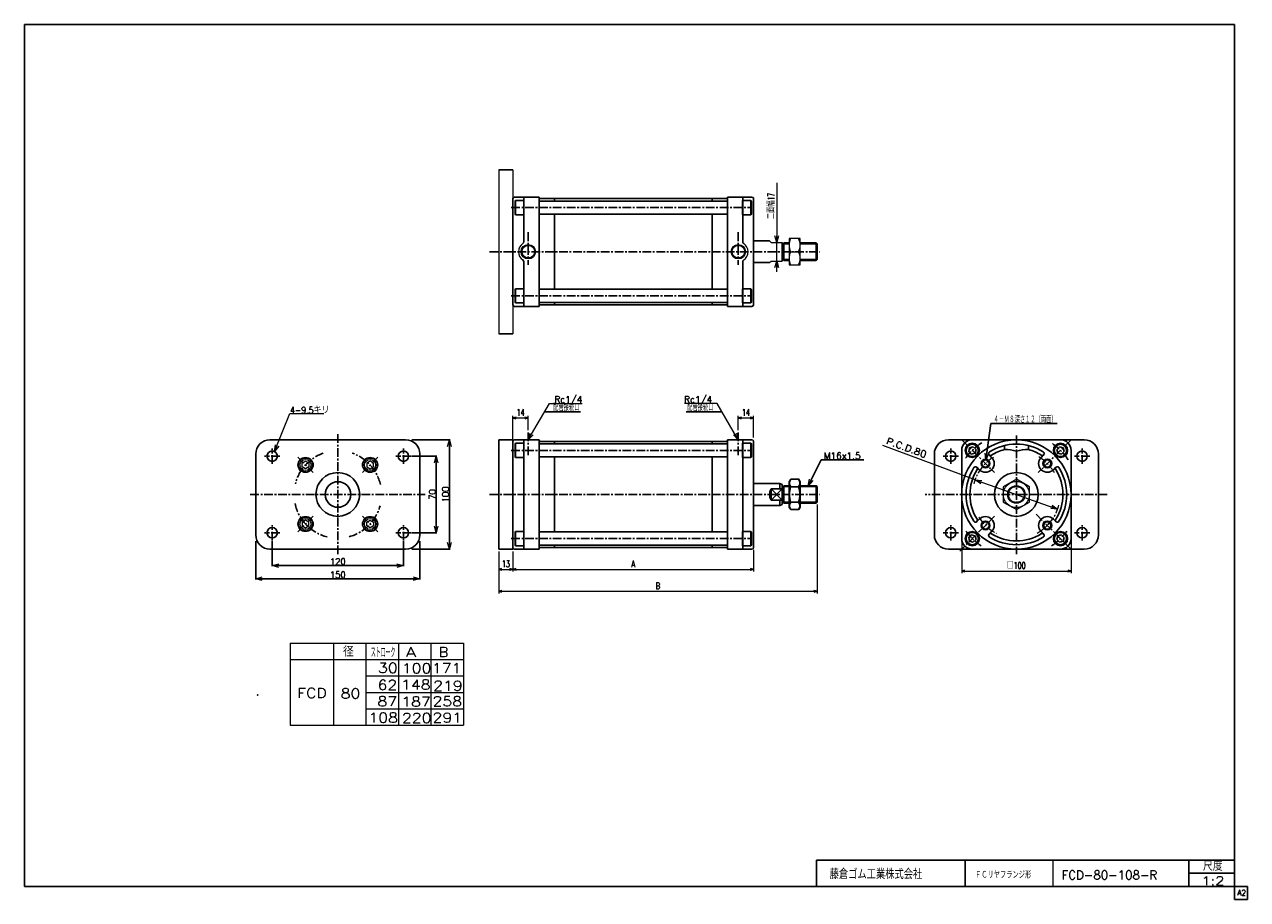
# Model space of a CAD drawing. Header units: millimetres. Extents: x -559 to 559, y -400 to 400.
import ezdxf
from ezdxf.enums import TextEntityAlignment as Align

# ---------------------------------------------------------------- set-up
doc = ezdxf.new("R2010")
doc.units = ezdxf.units.MM
doc.header["$LTSCALE"] = 0.25
doc.header["$PDSIZE"] = 1
doc.linetypes.add('CENTER', pattern=[50.8, 31.75, -6.35, 6.35, -6.35])
doc.linetypes.add('DASHED', pattern=[19.05, 12.7, -6.35])
doc.layers.add('Layer0016', color=7, linetype='Continuous')
doc.layers.add('ZUWAKU', color=7, linetype='Continuous')
doc.styles.add('dcStyle0', font='txt.shx', dxfattribs={"width": 0.714286, "bigfont": 'bigfont'})
doc.dimstyles.new('DaDimRotatedStyle', dxfattribs={"dimtxt": 6, "dimasz": 3.000002, "dimexe": 2, "dimexo": 1, "dimgap": 2, "dimtad": 3, "dimdsep": 46, "dimtxsty": 'dcStyle0', "dimblk1": 'OPEN30', "dimblk2": 'OPEN30', "dimsah": 1, "dimcen": 0.09, "dimclrd": 4, "dimclre": 4, "dimclrt": 4, "dimadec": 0, "dimazin": 2, "dimtfac": 1, "dimtdec": 4, "dimtmove": 0, "dimatfit": 0, "dimfxl": 1, "dimarcsym": 0})

# ---------------------------------------------------------------- blocks, each defined once
blk = doc.blocks.new('DC_GROUP_Φ80_1')
at = {"color": 4, "linetype": 'Continuous', "lineweight": 18}
for p, q in [((315.1, -19.9), (310, -16.3)), ((310, -16.3), (316.2, -16.8)), ((310, -16.3), (315.7, -18.3))]:
    blk.add_line(p, q, dxfattribs=at)
blk = doc.blocks.new('DC_GROUP_Φ80_2')
at = {"color": 4, "linetype": 'Continuous', "lineweight": 18}
for p, q in [((385.4, -43), (379.2, -42.5)), ((385.4, -43), (379.8, -41)), ((380.3, -39.5), (385.4, -43))]:
    blk.add_line(p, q, dxfattribs=at)
blk = doc.blocks.new('DC_GROUP_Φ80_3')
at = {"color": 4, "linetype": 'Continuous', "lineweight": 18}
for p, q in [((-98.5, 20.3), (-96.8, 26.3)), ((-98.5, 20.3), (-95.4, 25.5)), ((-94, 24.7), (-98.5, 20.3))]:
    blk.add_line(p, q, dxfattribs=at)
blk = doc.blocks.new('DC_GROUP_Φ80_4')
at = {"color": 4, "linetype": 'Continuous', "lineweight": 18}
for p, q in [((93.5, 20.3), (89.1, 24.7)), ((93.5, 20.3), (90.5, 25.5)), ((91.9, 26.3), (93.5, 20.3))]:
    blk.add_line(p, q, dxfattribs=at)
blk = doc.blocks.new('DC_GROUP_Φ80_5')
at = {"color": 4, "linetype": 'Continuous', "lineweight": 18}
for p, q in [((319.9, 1.9), (319.1, 8)), ((319.9, 1.9), (320.7, 7.8)), ((322.3, 7.6), (319.9, 1.9))]:
    blk.add_line(p, q, dxfattribs=at)
blk = doc.blocks.new('DC_GROUP_Φ80_6')
at = {"color": 4, "linetype": 'Continuous', "lineweight": 18}
for p, q in [((157.4, -21.7), (158.6, -15.6)), ((157.4, -21.7), (160.1, -16.3)), ((161.5, -17), (157.4, -21.7))]:
    blk.add_line(p, q, dxfattribs=at)
blk = doc.blocks.new('DC_GROUP_Φ80_7')
at = {"color": 4, "linetype": 'Continuous', "lineweight": 18}
for p, q in [((-347.6, -106.7), (-341.6, -105.1)), ((-341.6, -108.3), (-347.6, -106.7)), ((-347.6, -106.7), (-341.6, -106.7))]:
    blk.add_line(p, q, dxfattribs=at)
blk = doc.blocks.new('DC_GROUP_Φ80_8')
at = {"color": 4, "linetype": 'Continuous', "lineweight": 18}
for p, q in [((-203.6, -105.1), (-197.6, -106.7)), ((-197.6, -106.7), (-203.6, -108.3)), ((-197.6, -106.7), (-203.6, -106.7))]:
    blk.add_line(p, q, dxfattribs=at)
blk = doc.blocks.new('DC_GROUP_Φ80_9')
at = {"color": 4, "linetype": 'Continuous', "lineweight": 18}
for p, q in [((-332.6, -94.7), (-326.6, -93.1)), ((-326.6, -96.3), (-332.6, -94.7)), ((-332.6, -94.7), (-326.6, -94.7))]:
    blk.add_line(p, q, dxfattribs=at)
blk = doc.blocks.new('DC_GROUP_Φ80_10')
at = {"color": 4, "linetype": 'Continuous', "lineweight": 18}
for p, q in [((-218.6, -93.1), (-212.6, -94.7)), ((-212.6, -94.7), (-218.6, -96.3)), ((-212.6, -94.7), (-218.6, -94.7))]:
    blk.add_line(p, q, dxfattribs=at)
blk = doc.blocks.new('DC_GROUP_Φ80_11')
at = {"color": 4, "linetype": 'Continuous', "lineweight": 18}
for p, q in [((-182.6, -64.7), (-184.2, -58.7)), ((-181, -58.7), (-182.6, -64.7)), ((-182.6, -64.7), (-182.6, -58.7))]:
    blk.add_line(p, q, dxfattribs=at)
blk = doc.blocks.new('DC_GROUP_Φ80_12')
at = {"color": 4, "linetype": 'Continuous', "lineweight": 18}
for p, q in [((-184.2, -0.7), (-182.6, 5.3)), ((-182.6, 5.3), (-181, -0.7)), ((-182.6, 5.3), (-182.6, -0.7))]:
    blk.add_line(p, q, dxfattribs=at)
blk = doc.blocks.new('DC_GROUP_Φ80_13')
at = {"color": 4, "linetype": 'Continuous', "lineweight": 18}
for p, q in [((-170.6, -79.7), (-172.2, -73.7)), ((-169, -73.7), (-170.6, -79.7)), ((-170.6, -79.7), (-170.6, -73.7))]:
    blk.add_line(p, q, dxfattribs=at)
blk = doc.blocks.new('DC_GROUP_Φ80_14')
at = {"color": 4, "linetype": 'Continuous', "lineweight": 18}
for p, q in [((-172.2, 14.3), (-170.6, 20.3)), ((-170.6, 20.3), (-169, 14.3)), ((-170.6, 20.3), (-170.6, 14.3))]:
    blk.add_line(p, q, dxfattribs=at)
blk = doc.blocks.new('DC_GROUP_Φ80_15')
at = {"color": 4, "linetype": 'Continuous', "lineweight": 25}
for p, q in [((305, 13.1), (304.1, 9.7)), ((308.3, 14), (305, 13.1)), ((310.8, 11.5), (308.3, 14)), ((309.9, 8.2), (310.8, 11.5)), ((304.1, 9.7), (306.5, 7.3)), ((306.5, 7.3), (309.9, 8.2))]:
    blk.add_line(p, q, dxfattribs=at)
for radius in [6.5, 5.63]:
    blk.add_circle((307.4, 10.6), radius, dxfattribs=at)
blk = doc.blocks.new('DC_GROUP_Φ80_16')
at = {"color": 4, "linetype": 'Continuous', "lineweight": 25}
for p, q in [((306.5, -66.6), (304.1, -69.1)), ((309.9, -67.5), (306.5, -66.6)), ((304.1, -69.1), (305, -72.4)), ((305, -72.4), (308.3, -73.3)), ((308.3, -73.3), (310.8, -70.9)), ((310.8, -70.9), (309.9, -67.5))]:
    blk.add_line(p, q, dxfattribs=at)
for radius in [6.5, 5.63]:
    blk.add_circle((307.4, -70), radius, dxfattribs=at)
blk = doc.blocks.new('DC_GROUP_Φ80_17')
at = {"color": 4, "linetype": 'Continuous', "lineweight": 25}
for p, q in [((-110, -63.5), (-110.5, -64.4)), ((-110.5, -64.4), (-110.5, -75.6)), ((-102.5, -63.5), (-110, -63.5)), ((-110, -63.5), (-110, -76.5)), ((-102.5, -63.5), (-102.5, -76.5)), ((-110, -76.5), (-110.5, -75.6)), ((-102.5, -76.5), (-110, -76.5))]:
    blk.add_line(p, q, dxfattribs=at)
blk = doc.blocks.new('DC_GROUP_Φ80_18')
at = {"color": 4, "linetype": 'Continuous', "lineweight": 25}
for p, q in [((97.5, -76.5), (97.5, -63.5)), ((97.5, -63.5), (105, -63.5)), ((105, -63.5), (105.5, -64.4)), ((105, -76.5), (105, -63.5)), ((105.5, -75.6), (105.5, -64.4)), ((97.5, -76.5), (105, -76.5)), ((105, -76.5), (105.5, -75.6))]:
    blk.add_line(p, q, dxfattribs=at)
blk = doc.blocks.new('DC_GROUP_Φ80_19')
at = {"color": 4, "linetype": 'Continuous', "lineweight": 25}
for p, q in [((141.4, -15.8), (140, -18.2)), ((140, -41.2), (140, -18.2)), ((141.4, -15.8), (148.7, -15.8)), ((148.7, -15.8), (150, -18.2)), ((150, -41.2), (150, -18.2)), ((141.4, -22.8), (148.7, -22.8)), ((141.4, -43.5), (140, -41.2)), ((141.4, -36.6), (148.7, -36.6)), ((141.4, -43.5), (148.7, -43.5)), ((148.7, -43.5), (150, -41.2))]:
    blk.add_line(p, q, dxfattribs=at)
for centre, radius, start, end in [((146.5, -19.3), 6.13, 145.6111, 214.3889), ((143.6, -19.3), 6.13, 325.6111, 34.3889), ((163.2, -29.7), 22.9, 162.4111, 197.5889), ((126.8, -29.7), 22.9, 342.4111, 17.5889), ((146.5, -40.1), 6.13, 145.6111, 214.3889), ((143.6, -40.1), 6.13, 325.6111, 34.3889)]:
    blk.add_arc(centre, radius, start, end, dxfattribs=at)
blk = doc.blocks.new('DC_GROUP_Φ80_20')
at = {"color": 4, "linetype": 'Continuous', "lineweight": 25}
for p, q in [((384.7, 11.5), (387.1, 14)), ((385.6, 8.2), (384.7, 11.5)), ((387.1, 14), (390.5, 13.1)), ((390.5, 13.1), (391.4, 9.7)), ((388.9, 7.3), (385.6, 8.2)), ((391.4, 9.7), (388.9, 7.3))]:
    blk.add_line(p, q, dxfattribs=at)
for radius in [6.5, 5.63]:
    blk.add_circle((388, 10.6), radius, dxfattribs=at)
blk = doc.blocks.new('DC_GROUP_Φ80_21')
at = {"color": 4, "linetype": 'Continuous', "lineweight": 25}
for p, q in [((385.6, -67.5), (388.9, -66.6)), ((388.9, -66.6), (391.4, -69.1)), ((384.7, -70.9), (385.6, -67.5)), ((387.1, -73.3), (384.7, -70.9)), ((390.5, -72.4), (387.1, -73.3)), ((391.4, -69.1), (390.5, -72.4))]:
    blk.add_line(p, q, dxfattribs=at)
for radius in [6.5, 5.63]:
    blk.add_circle((388, -70), radius, dxfattribs=at)
blk = doc.blocks.new('DC_GROUP_Φ80_22')
at = {"color": 4, "linetype": 'Continuous', "lineweight": 25}
for p, q in [((-110, 17.1), (-110.5, 16.3)), ((-110.5, 5), (-110.5, 16.3)), ((-102.5, 17.1), (-110, 17.1)), ((-110, 4.1), (-110, 17.1)), ((-102.5, 4.1), (-102.5, 17.1)), ((-110, 4.1), (-110.5, 5)), ((-102.5, 4.1), (-110, 4.1))]:
    blk.add_line(p, q, dxfattribs=at)
blk = doc.blocks.new('DC_GROUP_Φ80_23')
at = {"color": 4, "linetype": 'Continuous', "lineweight": 25}
for p, q in [((97.5, 17.1), (97.5, 4.1)), ((97.5, 17.1), (105, 17.1)), ((105, 17.1), (105.5, 16.3)), ((105, 17.1), (105, 4.1)), ((105.5, 16.3), (105.5, 5)), ((97.5, 4.1), (105, 4.1)), ((105, 4.1), (105.5, 5))]:
    blk.add_line(p, q, dxfattribs=at)
blk = doc.blocks.new('DC_GROUP_Φ80_24')
at = {"color": 4, "linetype": 'Continuous', "lineweight": 25}
for p, q in [((-110, 158.4), (-110.5, 157.6)), ((-110.5, 157.6), (-110.5, 146.3)), ((-102.5, 158.4), (-110, 158.4)), ((-110, 158.4), (-110, 145.4)), ((-102.5, 158.4), (-102.5, 145.4)), ((-110, 145.4), (-110.5, 146.3)), ((-102.5, 145.4), (-110, 145.4))]:
    blk.add_line(p, q, dxfattribs=at)
blk = doc.blocks.new('DC_GROUP_Φ80_25')
at = {"color": 4, "linetype": 'Continuous', "lineweight": 25}
for p, q in [((97.5, 145.4), (97.5, 158.4)), ((97.5, 158.4), (105, 158.4)), ((105, 158.4), (105.5, 157.6)), ((105, 145.4), (105, 158.4)), ((105.5, 146.3), (105.5, 157.6)), ((97.5, 145.4), (105, 145.4)), ((105, 145.4), (105.5, 146.3))]:
    blk.add_line(p, q, dxfattribs=at)
blk = doc.blocks.new('DC_GROUP_Φ80_26')
at = {"color": 4, "linetype": 'Continuous', "lineweight": 25}
for p, q in [((-110, 239.1), (-110.5, 238.2)), ((-110.5, 226.9), (-110.5, 238.2)), ((-102.5, 239.1), (-110, 239.1)), ((-110, 226.1), (-110, 239.1)), ((-102.5, 226.1), (-102.5, 239.1)), ((-110, 226.1), (-110.5, 226.9)), ((-102.5, 226.1), (-110, 226.1))]:
    blk.add_line(p, q, dxfattribs=at)
blk = doc.blocks.new('DC_GROUP_Φ80_27')
at = {"color": 4, "linetype": 'Continuous', "lineweight": 25}
for p, q in [((97.5, 239.1), (97.5, 226.1)), ((97.5, 239.1), (105, 239.1)), ((105, 239.1), (105.5, 238.2)), ((105, 239.1), (105, 226.1)), ((105.5, 238.2), (105.5, 226.9)), ((97.5, 226.1), (105, 226.1)), ((105, 226.1), (105.5, 226.9))]:
    blk.add_line(p, q, dxfattribs=at)
blk = doc.blocks.new('DC_GROUP_Φ80_28')
at = {"color": 4, "linetype": 'Continuous', "lineweight": 13}
for p, q in [((150, 204.2), (140, 204.2)), ((140, 204.2), (140, 180.2)), ((150, 180.2), (150, 204.2)), ((141.4, 192.2), (148.7, 192.2)), ((140, 180.2), (150, 180.2))]:
    blk.add_line(p, q, dxfattribs=at)
for centre, start, end in [((153.9, 198.2), 154.4102, 205.5898), ((136.1, 198.2), 334.4102, 25.5898), ((153.9, 186.2), 154.4102, 205.5898), ((136.1, 186.2), 334.4102, 25.5898)]:
    blk.add_arc(centre, 13.9, start, end, dxfattribs=at)
blk = doc.blocks.new('DC_GROUP_Φ80_30')
at = {"color": 4, "linetype": 'Continuous', "lineweight": 18}
for p, q in [((128.6, 200.7), (127, 206.7)), ((130.2, 206.7), (128.6, 200.7)), ((128.6, 200.7), (128.6, 206.7))]:
    blk.add_line(p, q, dxfattribs=at)
blk = doc.blocks.new('DC_GROUP_Φ80_31')
at = {"color": 4, "linetype": 'Continuous', "lineweight": 18}
for p, q in [((127, 177.7), (128.6, 183.7)), ((128.6, 183.7), (130.2, 177.7)), ((128.6, 183.7), (128.6, 177.7))]:
    blk.add_line(p, q, dxfattribs=at)
blk = doc.blocks.new('DC_GROUP_Φ80_29')
at = {"color": 4, "linetype": 'Continuous', "lineweight": 13}
for p, q in [((128.6, 255.2), (128.6, 200.7)), ((128.6, 183.7), (128.6, 200.7)), ((128.6, 173.7), (128.6, 183.7))]:
    blk.add_line(p, q, dxfattribs=at)
at = {"linetype": 'Continuous'}
for name in ['DC_GROUP_Φ80_30', 'DC_GROUP_Φ80_31']:
    blk.add_blockref(name, (0, 0), dxfattribs=at)
at = {"color": 4, "style": 'dcStyle0', "width": 0.714286}
blk.add_text('二面幅17', height=6, rotation=90, dxfattribs=at).set_placement((126.6, 222.1), (126.6, 246.1), align=Align.FIT)
blk = doc.blocks.new('DC_GROUP_Φ80_33')
at = {"color": 4, "linetype": 'Continuous', "lineweight": 18}
for p, q in [((-330.3, 9.5), (-329.6, 15.7)), ((-330.3, 9.5), (-328.1, 15.1)), ((-326.6, 14.5), (-330.3, 9.5))]:
    blk.add_line(p, q, dxfattribs=at)
blk = doc.blocks.new('DC_GROUP_Φ80_32')
at = {"color": 4, "linetype": 'Continuous', "lineweight": 13}
for p, q in [((-330.3, 9.5), (-316.3, 44.4)), ((-316.3, 44.4), (-285.5, 44.4))]:
    blk.add_line(p, q, dxfattribs=at)
at = {"linetype": 'Continuous'}
blk.add_blockref('DC_GROUP_Φ80_33', (0, 0), dxfattribs=at)
at = {"color": 4, "style": 'dcStyle0', "width": 0.813514}
blk.add_text('4-9.5キリ', height=6, dxfattribs=at).set_placement((-316.3, 44.4), (-280.2, 44.4), align=Align.FIT)
blk = doc.blocks.new('DC_GROUP_Φ80_34')
at = {"color": 4, "linetype": 'Continuous', "lineweight": 13}
for p, q in [((-302.1, -53.2), (-305.1, -55)), ((-305.1, -55), (-305.1, -58.4)), ((-299.1, -55), (-302.1, -53.2)), ((-299.1, -58.4), (-299.1, -55)), ((-305.1, -58.4), (-302.1, -60.2)), ((-302.1, -60.2), (-299.1, -58.4))]:
    blk.add_line(p, q, dxfattribs=at)
for radius in [6.5, 5.11]:
    blk.add_circle((-302.1, -56.7), radius, dxfattribs=at)
at = {"color": 4, "linetype": 'DASHED', "lineweight": 13}
blk.add_circle((-302.1, -56.7), 6.35, dxfattribs=at)
blk = doc.blocks.new('DC_GROUP_Φ80_35')
at = {"color": 4, "linetype": 'Continuous', "lineweight": 13}
for p, q in [((-305.1, -0.9), (-302.1, 0.8)), ((-302.1, 0.8), (-299.1, -0.9)), ((-305.1, -4.4), (-305.1, -0.9)), ((-302.1, -6.1), (-305.1, -4.4)), ((-299.1, -4.4), (-302.1, -6.1)), ((-299.1, -0.9), (-299.1, -4.4))]:
    blk.add_line(p, q, dxfattribs=at)
for radius in [6.5, 5.11]:
    blk.add_circle((-302.1, -2.7), radius, dxfattribs=at)
at = {"color": 4, "linetype": 'DASHED', "lineweight": 13}
blk.add_circle((-302.1, -2.7), 6.35, dxfattribs=at)
blk = doc.blocks.new('DC_GROUP_Φ80_36')
at = {"color": 4, "linetype": 'Continuous', "lineweight": 13}
for p, q in [((-246.1, -55), (-243.1, -53.2)), ((-246.1, -58.4), (-246.1, -55)), ((-243.1, -53.2), (-240.1, -55)), ((-240.1, -55), (-240.1, -58.4)), ((-243.1, -60.2), (-246.1, -58.4)), ((-240.1, -58.4), (-243.1, -60.2))]:
    blk.add_line(p, q, dxfattribs=at)
for radius in [6.5, 5.11]:
    blk.add_circle((-243.1, -56.7), radius, dxfattribs=at)
at = {"color": 4, "linetype": 'DASHED', "lineweight": 13}
blk.add_circle((-243.1, -56.7), 6.35, dxfattribs=at)
blk = doc.blocks.new('DC_GROUP_Φ80_37')
at = {"color": 4, "linetype": 'Continuous', "lineweight": 13}
for p, q in [((-243.1, 0.8), (-246.1, -0.9)), ((-240.1, -0.9), (-243.1, 0.8)), ((-246.1, -0.9), (-246.1, -4.4)), ((-246.1, -4.4), (-243.1, -6.1)), ((-243.1, -6.1), (-240.1, -4.4)), ((-240.1, -4.4), (-240.1, -0.9))]:
    blk.add_line(p, q, dxfattribs=at)
for radius in [6.5, 5.11]:
    blk.add_circle((-243.1, -2.7), radius, dxfattribs=at)
at = {"color": 4, "linetype": 'DASHED', "lineweight": 13}
blk.add_circle((-243.1, -2.7), 6.35, dxfattribs=at)
blk = doc.blocks.new('_OPEN30')
at = {"color": 0, "linetype": 'ByBlock', "lineweight": -2}
for p, q in [((-1, 0.267949), (0, 0)), ((0, 0), (-1, -0.267949)), ((0, 0), (-1, 0))]:
    blk.add_line(p, q, dxfattribs=at)
blk = doc.blocks.new('*D38')
at = {"color": 4, "linetype": 'Continuous', "lineweight": 13}
for p, q in [((297.7, -31.7), (297.7, -101.7)), ((397.7, -31.7), (397.7, -101.7)), ((297.7, -99.7), (397.7, -99.7))]:
    blk.add_line(p, q, dxfattribs=at)
at = {"color": 4, "xscale": 3.000002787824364, "yscale": 2.999989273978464}
for p, rotation in [((297.7, -99.7), 180), ((397.7, -99.7), 360)]:
    blk.add_blockref('_OPEN30', p, dxfattribs=dict(at, rotation=rotation))
at = {"color": 4, "insert": (347.7, -97.7), "char_height": 6, "width": 30, "attachment_point": 8, "style": 'dcStyle0'}
blk.add_mtext('\\T1.00;□100', dxfattribs=at)
blk = doc.blocks.new('*D39')
at = {"color": 4, "linetype": 'Continuous', "lineweight": 13}
for p, q in [((-112.5, 20.8), (-112.5, 42.3)), ((-112.5, 40.3), (-98.5, 40.3)), ((-98.5, 29), (-98.5, 42.3))]:
    blk.add_line(p, q, dxfattribs=at)
at = {"color": 4, "xscale": 3.000002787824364, "yscale": 2.999989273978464}
for p, rotation in [((-112.5, 40.3), 180), ((-98.5, 40.3), 360)]:
    blk.add_blockref('_OPEN30', p, dxfattribs=dict(at, rotation=rotation))
at = {"color": 4, "insert": (-105.5, 42.3), "char_height": 6, "width": 18.75, "attachment_point": 8, "style": 'dcStyle0'}
blk.add_mtext('\\T1.00;14', dxfattribs=at)
blk = doc.blocks.new('*D40')
at = {"color": 4, "linetype": 'Continuous', "lineweight": 13}
for p, q in [((93.5, 29), (93.5, 42.3)), ((93.5, 40.3), (107.5, 40.3)), ((107.5, 22.3), (107.5, 42.3))]:
    blk.add_line(p, q, dxfattribs=at)
at = {"color": 4, "xscale": 3.000002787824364, "yscale": 2.999989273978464}
for p, rotation in [((93.5, 40.3), 180), ((107.5, 40.3), 360)]:
    blk.add_blockref('_OPEN30', p, dxfattribs=dict(at, rotation=rotation))
at = {"color": 4, "insert": (100.5, 42.3), "char_height": 6, "width": 18.75, "attachment_point": 8, "style": 'dcStyle0'}
blk.add_mtext('\\T1.00;14', dxfattribs=at)
blk = doc.blocks.new('*D41')
at = {"color": 4, "linetype": 'Continuous', "lineweight": 13}
for p, q in [((-125.5, -81.7), (-125.5, -100.2)), ((-112.5, -81.7), (-112.5, -100.2)), ((-125.5, -98.2), (-112.5, -98.2))]:
    blk.add_line(p, q, dxfattribs=at)
at = {"color": 4, "xscale": 3.000002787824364, "yscale": 2.999989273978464}
for p, rotation in [((-125.5, -98.2), 180), ((-112.5, -98.2), 360)]:
    blk.add_blockref('_OPEN30', p, dxfattribs=dict(at, rotation=rotation))
at = {"color": 4, "insert": (-119, -96.2), "char_height": 6, "width": 18.75, "attachment_point": 8, "style": 'dcStyle0'}
blk.add_mtext('\\T1.00;13', dxfattribs=at)
blk = doc.blocks.new('*D42')
at = {"color": 4, "linetype": 'Continuous', "lineweight": 13}
for p, q in [((-112.5, -81.7), (-112.5, -100.2)), ((107.5, -80.2), (107.5, -100.2)), ((-112.5, -98.2), (107.5, -98.2))]:
    blk.add_line(p, q, dxfattribs=at)
at = {"color": 4, "xscale": 3.000002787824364, "yscale": 2.999989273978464}
for p, rotation in [((-112.5, -98.2), 180), ((107.5, -98.2), 360)]:
    blk.add_blockref('_OPEN30', p, dxfattribs=dict(at, rotation=rotation))
at = {"color": 4, "insert": (-2.5, -96.2), "char_height": 6, "width": 13.125, "attachment_point": 8, "style": 'dcStyle0'}
blk.add_mtext('\\T1.00;A', dxfattribs=at)
blk = doc.blocks.new('*D43')
at = {"color": 4, "linetype": 'Continuous', "lineweight": 13}
for p, q in [((165.5, -38.9), (165.5, -120.2)), ((-125.5, -81.7), (-125.5, -120.2)), ((-125.5, -118.2), (165.5, -118.2))]:
    blk.add_line(p, q, dxfattribs=at)
at = {"color": 4, "xscale": 3.000002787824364, "yscale": 2.999989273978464}
for p, rotation in [((-125.5, -118.2), 180), ((165.5, -118.2), 360)]:
    blk.add_blockref('_OPEN30', p, dxfattribs=dict(at, rotation=rotation))
at = {"color": 4, "insert": (20, -116.2), "char_height": 6, "width": 13.125, "attachment_point": 8, "style": 'dcStyle0'}
blk.add_mtext('\\T1.00;B', dxfattribs=at)
blk = doc.blocks.new('DC_GROUP_Φ80_38')
at = {"layer": 'Layer0016', "color": 4, "linetype": 'Continuous', "lineweight": 13}
for p, q in [((347.7, -15.8), (335.7, -22.8)), ((359.7, -22.8), (347.7, -15.8)), ((335.7, -22.8), (335.7, -36.6)), ((359.7, -36.6), (359.7, -22.8)), ((335.7, -36.6), (347.7, -43.5)), ((347.7, -43.5), (359.7, -36.6))]:
    blk.add_line(p, q, dxfattribs=at)
for radius in [12, 8, 7.19]:
    blk.add_circle((347.7, -29.7), radius, dxfattribs=at)

msp = doc.modelspace()

# ---------------------------------------------------------------- linework, layer by layer
at = {"color": 4, "linetype": 'Continuous', "lineweight": 13}
for p, q in [((-125.47, 267.246), (-125.47, 117.246)), ((-112.47, 267.246), (-112.47, 117.246)), ((123.53, 200.746), (122.129, 202.246)), ((123.53, 200.746), (133.53, 200.746)), ((140.03, 200.246), (140.03, 185.056)), ((122.129, 182.246), (123.53, 183.746)), ((123.53, 183.746), (133.53, 183.746)), ((-98.47, 20.32), (-78.998, 53.418)), ((-78.998, 53.418), (-49.257, 53.418)), ((74.058, 53.418), (44.317, 53.418)), ((93.53, 20.32), (74.058, 53.418)), ((310.007, -16.339), (225.72, 15.182)), ((310.007, -16.339), (385.43, -43.024)), ((-316.21, -165.615), (-157.794, -165.615)), ((-316.21, -165.615), (-316.21, -240.615)), ((-276.58, -165.615), (-276.58, -240.615)), ((-246.884, -165.615), (-246.884, -240.615)), ((-217.187, -165.615), (-217.187, -240.615)), ((-187.491, -165.615), (-187.491, -240.615)), ((-157.794, -165.615), (-157.794, -240.615)), ((-316.21, -180.615), (-157.794, -180.615)), ((-246.884, -195.615), (-157.794, -195.615)), ((-246.814, -210.615), (-157.794, -210.615)), ((-246.884, -225.615), (-157.794, -225.615)), ((-316.21, -240.615), (-157.794, -240.615))]:
    msp.add_line(p, q, dxfattribs=at)
at = {"color": 4, "linetype": 'Continuous', "lineweight": 25}
for p, q in [((-112.47, 267.246), (-125.47, 267.246)), ((-112.47, 240.746), (-112.47, 212.246)), ((-112.47, 240.746), (-112.47, 192.246)), ((-110.97, 242.246), (-88.47, 242.246)), ((-110.97, 242.246), (-88.47, 242.246)), ((-102.47, 201.466), (-102.47, 242.246)), ((-88.47, 242.246), (-88.47, 241.746)), ((-88.47, 242.246), (-88.47, 241.746)), ((-88.47, 192.246), (-88.47, 242.246)), ((-88.27, 238.551), (-88.47, 238.351)), ((-88.27, 238.551), (83.33, 238.551)), ((-87.47, 240.746), (-74.47, 240.746)), ((-87.47, 240.746), (-74.47, 240.746)), ((-74.47, 240.746), (-74.47, 238.551)), ((-74.27, 240.746), (-74.47, 240.546)), ((69.33, 240.746), (-74.27, 240.746)), ((69.33, 240.746), (-74.27, 240.746)), ((69.33, 240.746), (69.53, 240.546)), ((82.53, 240.746), (69.53, 240.746)), ((69.53, 240.746), (69.53, 238.551)), ((82.53, 240.746), (69.53, 240.746)), ((83.53, 238.351), (83.33, 238.551)), ((106.03, 242.246), (83.53, 242.246)), ((83.53, 242.246), (83.53, 241.746)), ((106.03, 242.246), (83.53, 242.246)), ((83.53, 242.246), (83.53, 241.746)), ((83.53, 192.246), (83.53, 242.246)), ((97.53, 201.466), (97.53, 242.246)), ((107.53, 240.746), (107.53, 212.246)), ((107.53, 240.746), (107.53, 192.246)), ((-88.47, 226.751), (-88.27, 226.551)), ((-88.27, 226.551), (83.33, 226.551)), ((-74.47, 226.551), (-74.47, 192.246)), ((69.53, 226.551), (69.53, 192.246)), ((83.53, 226.751), (83.33, 226.551)), ((107.53, 202.246), (122.129, 202.246)), ((-112.47, 143.746), (-112.47, 192.246)), ((-88.47, 192.246), (-88.47, 142.246)), ((-74.47, 157.941), (-74.47, 192.246)), ((69.53, 157.941), (69.53, 192.246)), ((83.53, 192.246), (83.53, 142.246)), ((107.53, 143.746), (107.53, 192.246)), ((133.53, 183.746), (133.53, 200.746)), ((140.03, 199.436), (133.53, 199.436)), ((140.03, 200.246), (135.03, 200.246)), ((135.03, 184.246), (135.03, 200.246)), ((164.72, 200.246), (150.03, 200.246)), ((165.53, 199.436), (150.03, 199.436)), ((164.72, 184.246), (164.72, 200.246)), ((165.53, 199.436), (164.72, 200.246)), ((165.53, 185.056), (165.53, 199.436)), ((-102.47, 183.027), (-102.47, 142.246)), ((97.53, 183.027), (97.53, 142.246)), ((107.53, 182.246), (122.129, 182.246)), ((140.03, 185.056), (133.53, 185.056)), ((140.03, 184.246), (135.03, 184.246)), ((165.53, 185.056), (150.03, 185.056)), ((164.72, 184.246), (150.03, 184.246)), ((165.53, 185.056), (164.72, 184.246)), ((-88.47, 157.741), (-88.27, 157.941)), ((-88.27, 157.941), (83.33, 157.941)), ((83.53, 157.741), (83.33, 157.941)), ((-88.27, 145.941), (-88.47, 146.141)), ((-88.27, 145.941), (83.33, 145.941)), ((-74.47, 143.746), (-74.47, 145.941)), ((69.53, 143.746), (69.53, 145.941)), ((83.53, 146.141), (83.33, 145.941)), ((-110.97, 142.246), (-88.47, 142.246)), ((-88.47, 142.246), (-88.47, 142.746)), ((-87.47, 143.746), (-74.47, 143.746)), ((-74.27, 143.746), (-74.47, 143.946)), ((69.33, 143.746), (-74.27, 143.746)), ((69.33, 143.746), (69.53, 143.946)), ((82.53, 143.746), (69.53, 143.746)), ((83.53, 142.246), (83.53, 142.746)), ((106.03, 142.246), (83.53, 142.246)), ((-112.47, 117.246), (-125.47, 117.246)), ((-50.809, 45.749), (-83.459, 45.749)), ((45.869, 45.749), (78.519, 45.749)), ((319.879, 1.873), (324.431, 35.138)), ((324.431, 35.138), (385.11, 35.138)), ((-334.571, 20.32), (-210.571, 20.32)), ((-204.971, 20.32), (-169.971, 20.32)), ((-170.571, -79.68), (-170.571, 20.32)), ((-125.47, 20.32), (-112.47, 20.32)), ((-125.47, 20.32), (-125.47, -79.68)), ((-125.47, 18.82), (-125.47, -9.68)), ((-112.47, 20.32), (-112.47, -79.68)), ((-112.47, 18.82), (-112.47, -9.68)), ((-112.47, 18.82), (-112.47, -29.68)), ((-110.97, 20.32), (-88.47, 20.32)), ((-110.97, 20.32), (-88.47, 20.32)), ((-102.47, -29.68), (-102.47, 20.32)), ((-88.47, 20.32), (-88.47, 19.82)), ((-88.47, 20.32), (-88.47, 19.82)), ((-88.47, -29.68), (-88.47, 20.32)), ((-88.27, 16.625), (-88.47, 16.425)), ((-88.27, 16.625), (83.33, 16.625)), ((-87.47, 18.82), (-74.47, 18.82)), ((-87.47, 18.82), (-74.47, 18.82)), ((-74.47, 18.82), (-74.47, 16.625)), ((-74.27, 18.82), (-74.47, 18.62)), ((69.33, 18.82), (-74.27, 18.82)), ((69.33, 18.82), (-74.27, 18.82)), ((69.33, 18.82), (69.53, 18.62)), ((82.53, 18.82), (69.53, 18.82)), ((69.53, 18.82), (69.53, 16.625)), ((82.53, 18.82), (69.53, 18.82)), ((83.53, 16.425), (83.33, 16.625)), ((106.03, 20.32), (83.53, 20.32)), ((83.53, 20.32), (83.53, 19.82)), ((106.03, 20.32), (83.53, 20.32)), ((83.53, 20.32), (83.53, 19.82)), ((83.53, -29.68), (83.53, 20.32)), ((97.53, -29.68), (97.53, 20.32)), ((107.53, 18.82), (107.53, -29.68)), ((285.716, 20.32), (409.716, 20.32)), ((347.716, 20.32), (307.416, 20.32)), ((336.716, 14.985), (336.716, 11.371)), ((347.716, 20.32), (388.016, 20.32)), ((358.716, 14.985), (358.716, 11.371)), ((-347.571, -66.68), (-347.571, 7.32)), ((-204.971, 5.32), (-181.971, 5.32)), ((-197.571, 7.32), (-197.571, -66.68)), ((-182.571, -64.68), (-182.571, 5.32)), ((-88.47, 4.825), (-88.27, 4.625)), ((-88.27, 4.625), (83.33, 4.625)), ((-74.47, 4.625), (-74.47, -29.68)), ((69.53, 4.625), (69.53, -29.68)), ((83.53, 4.825), (83.33, 4.625)), ((157.375, -21.68), (169.271, 2.111)), ((169.271, 2.111), (208.285, 2.111)), ((272.716, -66.68), (272.716, 7.32)), ((297.716, -29.68), (297.716, 10.62)), ((325.088, 4.261), (322.852, 6.497)), ((370.343, 4.261), (372.579, 6.497)), ((397.716, -29.68), (397.716, 10.62)), ((422.716, 7.32), (422.716, -66.68)), ((313.774, -7.053), (311.538, -4.817)), ((381.657, -7.053), (383.893, -4.817)), ((107.53, -19.68), (131.53, -19.68)), ((131.53, -19.68), (131.53, -24.413)), ((133.53, -20.613), (131.53, -19.68)), ((133.53, -38.748), (133.53, -20.613)), ((140.03, -21.68), (135.03, -21.68)), ((135.03, -37.68), (135.03, -21.68)), ((164.72, -21.68), (150.03, -21.68)), ((164.72, -37.68), (164.72, -21.68)), ((165.53, -22.49), (164.72, -21.68)), ((-112.47, -78.18), (-112.47, -29.68)), ((-102.47, -29.68), (-102.47, -79.68)), ((-88.47, -29.68), (-88.47, -79.68)), ((-74.47, -63.985), (-74.47, -29.68)), ((69.53, -63.985), (69.53, -29.68)), ((83.53, -29.68), (83.53, -79.68)), ((97.53, -29.68), (97.53, -79.68)), ((107.53, -78.18), (107.53, -29.68)), ((123.53, -24.413), (123.53, -34.948)), ((123.53, -24.413), (133.53, -24.413)), ((123.53, -34.948), (133.53, -24.413)), ((123.53, -24.413), (133.53, -34.948)), ((140.03, -22.49), (133.53, -22.49)), ((165.53, -22.49), (150.03, -22.49)), ((165.53, -36.87), (165.53, -22.49)), ((297.716, -29.68), (297.716, -69.98)), ((397.716, -29.68), (397.716, -69.98)), ((107.53, -39.68), (131.53, -39.68)), ((123.53, -34.948), (133.53, -34.948)), ((131.53, -34.948), (131.53, -39.68)), ((133.53, -38.748), (131.53, -39.68)), ((140.03, -36.87), (133.53, -36.87)), ((140.03, -37.68), (135.03, -37.68)), ((165.53, -36.87), (150.03, -36.87)), ((164.72, -37.68), (150.03, -37.68)), ((165.53, -36.87), (164.72, -37.68)), ((313.774, -52.308), (311.538, -54.544)), ((381.657, -52.308), (383.893, -54.544)), ((-204.971, -64.68), (-181.971, -64.68)), ((-88.47, -64.185), (-88.27, -63.985)), ((-88.27, -63.985), (83.33, -63.985)), ((83.53, -64.185), (83.33, -63.985)), ((325.088, -63.622), (322.852, -65.858)), ((370.343, -63.622), (372.579, -65.858)), ((-347.571, -72.28), (-347.571, -107.28)), ((-332.571, -72.28), (-332.571, -95.28)), ((-212.571, -72.28), (-212.571, -95.28)), ((-197.571, -72.28), (-197.571, -107.28)), ((-88.27, -75.985), (-88.47, -75.785)), ((-88.27, -75.985), (83.33, -75.985)), ((-87.47, -78.18), (-74.47, -78.18)), ((-74.47, -78.18), (-74.47, -75.985)), ((-74.27, -78.18), (-74.47, -77.98)), ((69.33, -78.18), (-74.27, -78.18)), ((69.33, -78.18), (69.53, -77.98)), ((69.53, -78.18), (69.53, -75.985)), ((82.53, -78.18), (69.53, -78.18)), ((83.53, -75.785), (83.33, -75.985)), ((-210.571, -79.68), (-334.571, -79.68)), ((-204.971, -79.68), (-169.971, -79.68)), ((-125.47, -79.68), (-112.47, -79.68)), ((-110.97, -79.68), (-88.47, -79.68)), ((-88.47, -79.68), (-88.47, -79.18)), ((83.53, -79.68), (83.53, -79.18)), ((106.03, -79.68), (83.53, -79.68)), ((409.716, -79.68), (285.716, -79.68)), ((347.716, -79.68), (307.416, -79.68)), ((347.716, -79.68), (388.016, -79.68)), ((-332.571, -94.68), (-212.571, -94.68)), ((-347.571, -106.68), (-197.571, -106.68))]:
    msp.add_line(p, q, dxfattribs=at)
at = {"color": 4, "linetype": 'CENTER', "lineweight": 25}
for p, q in [((-113.99, 232.551), (106.32, 232.551)), ((-98.47, 209.967), (-98.47, 180.105)), ((93.53, 209.967), (93.53, 180.105)), ((-133.771, 192.246), (168.017, 192.246)), ((-113.99, 151.941), (106.32, 151.941)), ((-272.571, 25.32), (-272.571, -84.68)), ((-98.47, 27.022), (-98.47, 6.214)), ((93.53, 27.022), (93.53, 6.214)), ((347.716, 24.132), (347.716, -84.3)), ((347.716, 24.132), (347.716, -84.3)), ((-332.571, -1.68), (-332.571, 12.32)), ((-212.571, -1.68), (-212.571, 12.32)), ((287.716, -1.68), (287.716, 12.32)), ((298.327, 19.709), (327.775, -9.74)), ((397.105, 19.709), (367.656, -9.74)), ((407.716, -1.68), (407.716, 12.32)), ((-325.571, 5.32), (-339.571, 5.32)), ((-309.149, 4.397), (-295.007, -9.745)), ((-235.994, 4.397), (-250.136, -9.745)), ((-205.571, 5.32), (-219.571, 5.32)), ((-113.99, 10.625), (106.32, 10.625)), ((294.716, 5.32), (280.716, 5.32)), ((414.716, 5.32), (400.716, 5.32)), ((-352.571, -29.68), (-192.571, -29.68)), ((-133.771, -29.68), (168.017, -29.68)), ((430.836, -29.68), (264.312, -29.68)), ((-309.149, -63.758), (-295.007, -49.616)), ((-250.136, -49.616), (-235.994, -63.758)), ((327.731, -49.665), (296.013, -81.383)), ((365.794, -47.759), (399.419, -81.383)), ((-325.571, -64.68), (-339.571, -64.68)), ((-332.571, -71.68), (-332.571, -57.68)), ((-205.571, -64.68), (-219.571, -64.68)), ((-212.571, -71.68), (-212.571, -57.68)), ((294.716, -64.68), (280.716, -64.68)), ((287.716, -71.68), (287.716, -57.68)), ((414.716, -64.68), (400.716, -64.68)), ((407.716, -71.68), (407.716, -57.68)), ((-113.99, -69.985), (106.32, -69.985))]:
    msp.add_line(p, q, dxfattribs=at)
at = {"color": 4, "linetype": 'Continuous', "lineweight": 13}
for centre, radius in [((-98.47, 192.246), 6.597), ((-98.47, 192.246), 5.7), ((93.53, 192.246), 6.597), ((93.53, 192.246), 5.697), ((-302.078, -2.674), 7), ((-243.065, -2.674), 7), ((-302.078, -56.687), 7), ((-243.065, -56.687), 7)]:
    msp.add_circle(centre, radius, dxfattribs=at)
at = {"color": 4, "linetype": 'Continuous', "lineweight": 25}
for centre, radius in [((-332.571, 5.32), 4.75), ((-212.571, 5.32), 4.75), ((287.716, 5.32), 4.75), ((319.431, -1.396), 4), ((319.431, -1.396), 3.3), ((376, -1.396), 4), ((376, -1.396), 3.3), ((407.716, 5.32), 4.75), ((-272.571, -29.68), 20), ((319.431, -57.965), 4), ((319.431, -57.965), 3.3), ((376, -57.965), 4), ((376, -57.965), 3.3), ((-332.571, -64.68), 4.75), ((-212.571, -64.68), 4.75), ((287.716, -64.68), 4.75), ((407.716, -64.68), 4.75)]:
    msp.add_circle(centre, radius, dxfattribs=at)
for centre, radius, start, end in [((-110.97, 240.746), 1.5, 90, 180), ((-110.97, 240.746), 1.5, 90, 180), ((-87.47, 241.746), 1, 180, 270), ((-87.47, 241.746), 1, 180, 270), ((82.53, 241.746), 1, 270, 0), ((82.53, 241.746), 1, 270, 0), ((106.03, 240.746), 1.5, 0, 90), ((106.03, 240.746), 1.5, 0, 90), ((-104.47, 201.466), 2, 303.055731, 0), ((99.53, 201.466), 2, 180, 236.944269), ((134.279, 200.188), 0.751, 183.14287, 0), ((-104.47, 183.027), 2, 0, 56.944269), ((99.53, 183.027), 2, 123.055731, 180), ((134.279, 184.305), 0.751, 0, 176.85713), ((-110.97, 143.746), 1.5, 180, 270), ((-87.47, 142.746), 1, 90, 180), ((82.53, 142.746), 1, 0, 90), ((106.03, 143.746), 1.5, 270, 0), ((-334.571, 7.32), 13, 90, 180), ((-210.571, 7.32), 13, 0, 90), ((-110.97, 18.82), 1.5, 90, 180), ((-110.97, 18.82), 1.5, 90, 180), ((-87.47, 19.82), 1, 180, 270), ((-87.47, 19.82), 1, 180, 270), ((82.53, 19.82), 1, 270, 0), ((82.53, 19.82), 1, 270, 0), ((106.03, 18.82), 1.5, 0, 90), ((106.03, 18.82), 1.5, 0, 90), ((285.716, 7.32), 13, 90, 180), ((307.416, 10.62), 9.7, 90, 180), ((347.716, -29.68), 50, 90, 180), ((347.716, -29.68), 46, 90, 122.271056), ((347.716, -29.68), 42.5, 105.000266, 122.271056), ((338.6, -13.557), 25, 68.949298, 94.322715), ((347.716, -29.68), 50, 0, 90), ((347.716, -29.68), 46, 57.728944, 90), ((356.831, -13.557), 25, 85.677285, 111.050702), ((347.716, -29.68), 42.5, 57.728944, 74.999734), ((388.016, 10.62), 9.7, 0, 90), ((409.716, 7.32), 13, 0, 90), ((319.431, -1.396), 8, 225, 45), ((324.089, 7.734), 1.75, 122.271056, 302.271056), ((376, -1.396), 8, 135, 315), ((371.342, 7.734), 1.75, 237.728944, 57.728944), ((347.716, -29.68), 46, 147.728944, 180), ((347.716, -29.68), 42.5, 147.728944, 180), ((310.301, -6.054), 1.75, 327.728944, 147.728944), ((347.716, -29.68), 20, 90, 270), ((347.716, -29.68), 20, 270, 90), ((385.13, -6.054), 1.75, 32.271056, 212.271056), ((347.716, -29.68), 42.5, 0, 32.271056), ((347.716, -29.68), 46, 0, 32.271056), ((-272.43, -29.68), 11.7, 90, 270), ((-272.43, -29.68), 11.7, 270, 90), ((134.279, -21.739), 0.751, 183.14287, 0), ((132.731, -29.68), 10.602, 150.206767, 209.793233), ((347.716, -29.68), 50, 180, 270), ((347.716, -29.68), 46, 180, 212.271056), ((347.716, -29.68), 42.5, 180, 212.271056), ((347.716, -29.68), 50, 270, 0), ((347.716, -29.68), 42.5, 327.728944, 0), ((347.716, -29.68), 46, 327.728944, 0), ((134.279, -37.622), 0.751, 0, 176.85713), ((310.301, -53.307), 1.75, 212.271056, 32.271056), ((319.431, -57.965), 8, 315, 135), ((376, -57.965), 8, 45, 225), ((385.13, -53.307), 1.75, 147.728944, 327.728944), ((-334.571, -66.68), 13, 180, 270), ((-210.571, -66.68), 13, 270, 0), ((285.716, -66.68), 13, 180, 270), ((324.089, -67.095), 1.75, 57.728944, 237.728944), ((347.716, -29.68), 42.5, 237.728944, 270), ((347.716, -29.68), 42.5, 270, 302.271056), ((371.342, -67.095), 1.75, 302.271056, 122.271056), ((409.716, -66.68), 13, 270, 0), ((-110.97, -78.18), 1.5, 180, 270), ((-87.47, -79.18), 1, 90, 180), ((82.53, -79.18), 1, 0, 90), ((106.03, -78.18), 1.5, 270, 0), ((307.416, -69.98), 9.7, 180, 270), ((347.716, -29.68), 46, 237.728944, 270), ((347.716, -29.68), 46, 270, 302.271056), ((388.016, -69.98), 9.7, 270, 0)]:
    msp.add_arc(centre, radius, start, end, dxfattribs=at)
at = {"color": 4, "linetype": 'Continuous', "lineweight": 13}
for centre, start, end in [((-98.47, 192.246), 123.055731, 236.944269), ((93.53, 192.246), 303.055731, 56.944269)]:
    msp.add_arc(centre, 9, start, end, dxfattribs=at)
at = {"color": 4, "linetype": 'CENTER', "lineweight": 25}
for centre, radius, start, end in [((347.716, -29.68), 57, 123.824023, 146.074865), ((347.716, -29.68), 57, 33.925135, 56.175977), ((-272.571, -29.68), 40, 109.374369, 165.784149), ((-272.571, -29.68), 40, 13.103516, 70.954076), ((-272.571, -29.68), 40, 192.125525, 255.837719), ((-272.571, -29.68), 40, 285.122901, 344.769632), ((347.716, -29.68), 57, 215.916524, 235.718943), ((347.716, -29.68), 57, 304.281057, 324.083476)]:
    msp.add_arc(centre, radius, start, end, dxfattribs=at)
at = {"color": 4, "linetype": 'CENTER', "lineweight": 13}
for centre, radius, start, end in [((347.721, -29.682), 40.005, 121.395707, 165.751431), ((347.716, -29.68), 40, 29.61293, 59.265961), ((347.721, -29.682), 40, 298.09668, 347.359557), ((347.721, -29.682), 40.003, 210.631457, 242.818328)]:
    msp.add_arc(centre, radius, start, end, dxfattribs=at)
at = {"color": 5, "linetype": 'Continuous'}
msp.add_point((-345.855, -212.901), dxfattribs=at)
at = {"layer": 'ZUWAKU', "color": 5, "linetype": 'Continuous', "lineweight": 25}
for p, q in [((547, 400), (-559, 400)), ((-559, -388), (-559, 400)), ((547, -400), (547, 400)), ((559, -388), (-559, -388)), ((559, -400), (559, -388)), ((559, -400), (547, -400))]:
    msp.add_line(p, q, dxfattribs=at)
at = {"layer": 'ZUWAKU', "color": 4, "linetype": 'Continuous', "lineweight": 25}
for p, q in [((165, -364), (547, -364)), ((165, -388), (165, -364)), ((301, -364), (301, -388)), ((505.27, -388), (505.27, -364)), ((505.27, -376), (547, -376))]:
    msp.add_line(p, q, dxfattribs=at)
at = {"layer": 'ZUWAKU', "color": 4, "linetype": 'Continuous', "lineweight": 13}
msp.add_line((381, -364), (381, -388), dxfattribs=at)

# ---------------------------------------------------------------- block references
at = {"linetype": 'Continuous'}
for name in ['DC_GROUP_Φ80_29', 'DC_GROUP_Φ80_26', 'DC_GROUP_Φ80_27', 'DC_GROUP_Φ80_28', 'DC_GROUP_Φ80_24', 'DC_GROUP_Φ80_25', 'DC_GROUP_Φ80_32', 'DC_GROUP_Φ80_3', 'DC_GROUP_Φ80_4', 'DC_GROUP_Φ80_14', 'DC_GROUP_Φ80_22', 'DC_GROUP_Φ80_23', 'DC_GROUP_Φ80_15', 'DC_GROUP_Φ80_20', 'DC_GROUP_Φ80_35', 'DC_GROUP_Φ80_37', 'DC_GROUP_Φ80_12', 'DC_GROUP_Φ80_5', 'DC_GROUP_Φ80_19', 'DC_GROUP_Φ80_6', 'DC_GROUP_Φ80_1', 'DC_GROUP_Φ80_2', 'DC_GROUP_Φ80_34', 'DC_GROUP_Φ80_36', 'DC_GROUP_Φ80_11', 'DC_GROUP_Φ80_17', 'DC_GROUP_Φ80_18', 'DC_GROUP_Φ80_16', 'DC_GROUP_Φ80_21', 'DC_GROUP_Φ80_13', 'DC_GROUP_Φ80_9', 'DC_GROUP_Φ80_10', 'DC_GROUP_Φ80_7', 'DC_GROUP_Φ80_8']:
    msp.add_blockref(name, (0, 0), dxfattribs=at)
at = {"layer": 'Layer0016', "linetype": 'Continuous'}
msp.add_blockref('DC_GROUP_Φ80_38', (0, 0), dxfattribs=at)

# ---------------------------------------------------------------- texts
at = {"color": 4, "style": 'dcStyle0'}
for s, height, width, p, p2 in [('Rc1/4', 6, 0.85, (-74.612, 54.173), (-49.112, 54.173)), ('Rc1/4', 6, 0.85, (44.072, 54.173), (69.572, 54.173)), ('配管接続口', 6, 0.666667, (-75.716, 46.818), (-51.716, 46.818)), ('配管接続口', 6, 0.666667, (46.776, 46.818), (70.776, 46.818)), ('４－Ｍ８深さ１２（両面）', 6, 0.666667, (326.831, 35.738), (384.431, 35.738)), ('M16x1.5', 6, 0.8, (171.671, 2.711), (205.271, 2.711)), ('120', 6, 0.8, (-279.771, -94.08), (-265.371, -94.08)), ('150', 6, 0.8, (-279.771, -106.08), (-265.371, -106.08)), ('   径', 9, 0.952381, (-293.94, -177.863), (-257.94, -177.863)), ('ストローク', 9, 0.416667, (-242.385, -178.617), (-219.885, -178.617))]:
    msp.add_text(s, height=height, dxfattribs=dict(at, width=width)).set_placement(p, p2, align=Align.FIT)
at = {"color": 4, "style": 'dcStyle0', "width": 0.8}
for s, rotation, p, p2 in [('P.C.D.80', -20, (228.181, 16.803), (264.265, 3.67)), ('70', 90, (-183.171, -34.48), (-183.171, -24.88)), ('100', 90, (-171.171, -36.88), (-171.171, -22.48))]:
    msp.add_text(s, height=6, rotation=rotation, dxfattribs=at).set_placement(p, p2, align=Align.FIT)
at = {"color": 4, "style": 'dcStyle0'}
for s, p, p2 in [('A', (-210.206, -178.246), (-201.206, -178.246)), ('B', (-180.51, -178.246), (-171.51, -178.246)), ('30', (-235.847, -192.724), (-217.847, -192.724)), ('100', (-214.035, -193.064), (-187.035, -193.064)), ('171', (-186.665, -192.926), (-159.665, -192.926)), ('62', (-236.233, -208.246), (-218.233, -208.246)), ('148', (-214.798, -208.029), (-187.798, -208.029)), ('219', (-185.418, -209.047), (-158.418, -209.047)), ('FCD', (-309.663, -215.746), (-282.663, -215.746)), ('80', (-269.975, -216.117), (-251.975, -216.117)), ('87', (-236.313, -223.246), (-218.313, -223.246)), ('187', (-214.566, -223.548), (-187.566, -223.548)), ('258', (-185.982, -223.246), (-158.982, -223.246)), ('108', (-244.563, -238.246), (-217.563, -238.246)), ('220', (-213.942, -238.548), (-186.942, -238.548)), ('291', (-185.982, -238.246), (-158.982, -238.246))]:
    msp.add_text(s, height=9, dxfattribs=at).set_placement(p, p2, align=Align.FIT)
at = {"layer": 'ZUWAKU', "color": 4, "style": 'dcStyle0'}
for s, height, width, p, p2 in [('尺度', 7.6, 0.991667, (518.23, -373.56), (536.318, -373.56)), ('藤倉ゴム工業株式会社', 9, 0.783333, (177.025, -381.315), (261.625, -381.315)), ('ＦＣリヤフランジ形', 6, 0.791667, (309.92, -380.575), (361.22, -380.575)), ('FCD-80-108-R', 8, 0.91, (389.12, -381.575), (476.48, -381.575)), ('1:2', 8, 0.88, (516.788, -386.985), (537.908, -386.985))]:
    msp.add_text(s, height=height, dxfattribs=dict(at, width=width)).set_placement(p, p2, align=Align.FIT)
at = {"layer": 'ZUWAKU', "color": 7, "style": 'dcStyle0', "width": 0.8}
msp.add_text('A2', height=5, dxfattribs=at).set_placement((549.615, -396.25), (557.615, -396.25), align=Align.FIT)

# ---------------------------------------------------------------- dimensions: what is measured, and where the dimension line sits
at = {"linetype": 'Continuous', "lineweight": 13}
for base, p1, p2, picture, middle in [((-98.47, 40.32), (-112.47, 19.82), (-98.47, 28.022), '*D39', (-105.47, 40.32)), ((107.53, 40.32), (93.53, 28.022), (107.53, 21.32), '*D40', (100.53, 40.32)), ((-112.47, -98.18), (-125.47, -80.68), (-112.47, -80.68), '*D41', (-118.97, -98.18))]:
    dim = msp.add_linear_dim(base=base, p1=p1, p2=p2, dimstyle='DaDimRotatedStyle', override={"dimtxt": 6, "dimasz": 3.000002, "dimexe": 2, "dimexo": 1, "dimgap": 2, "dimtad": 3, "dimtih": 0, "dimtoh": 0, "dimdec": 2, "dimzin": 8, "dimtxsty": 'dcStyle0', "dimblk1": 'OPEN30', "dimblk2": 'OPEN30', "dimsah": 1, "dimclrd": 4, "dimclre": 4, "dimclrt": 4, "dimazin": 2, "dimtofl": 1, "dimatfit": 0, "dimtolj": 0, "dimtzin": 8}, dxfattribs=at)
    dim.commit()
    dim.dimension.update_dxf_attribs({"geometry": picture, "text_midpoint": middle})
for base, p1, p2, text, picture, middle in [((397.716, -99.68), (297.716, -30.68), (397.716, -30.68), '□<>', '*D38', (347.716, -99.68)), ((165.53, -118.18), (-125.47, -80.68), (165.53, -37.87), 'B', '*D43', (20.03, -118.18)), ((107.53, -98.18), (-112.47, -80.68), (107.53, -79.18), 'A', '*D42', (-2.47, -98.18))]:
    dim = msp.add_linear_dim(base=base, p1=p1, p2=p2, text=text, dimstyle='DaDimRotatedStyle', override={"dimtxt": 6, "dimasz": 3.000002, "dimexe": 2, "dimexo": 1, "dimgap": 2, "dimtad": 3, "dimtih": 0, "dimtoh": 0, "dimdec": 2, "dimzin": 8, "dimtxsty": 'dcStyle0', "dimblk1": 'OPEN30', "dimblk2": 'OPEN30', "dimsah": 1, "dimclrd": 4, "dimclre": 4, "dimclrt": 4, "dimazin": 2, "dimtofl": 1, "dimatfit": 0, "dimtolj": 0, "dimtzin": 8}, dxfattribs=at)
    dim.commit()
    dim.dimension.update_dxf_attribs({"geometry": picture, "text_midpoint": middle})

doc.saveas('drawing.dxf')
